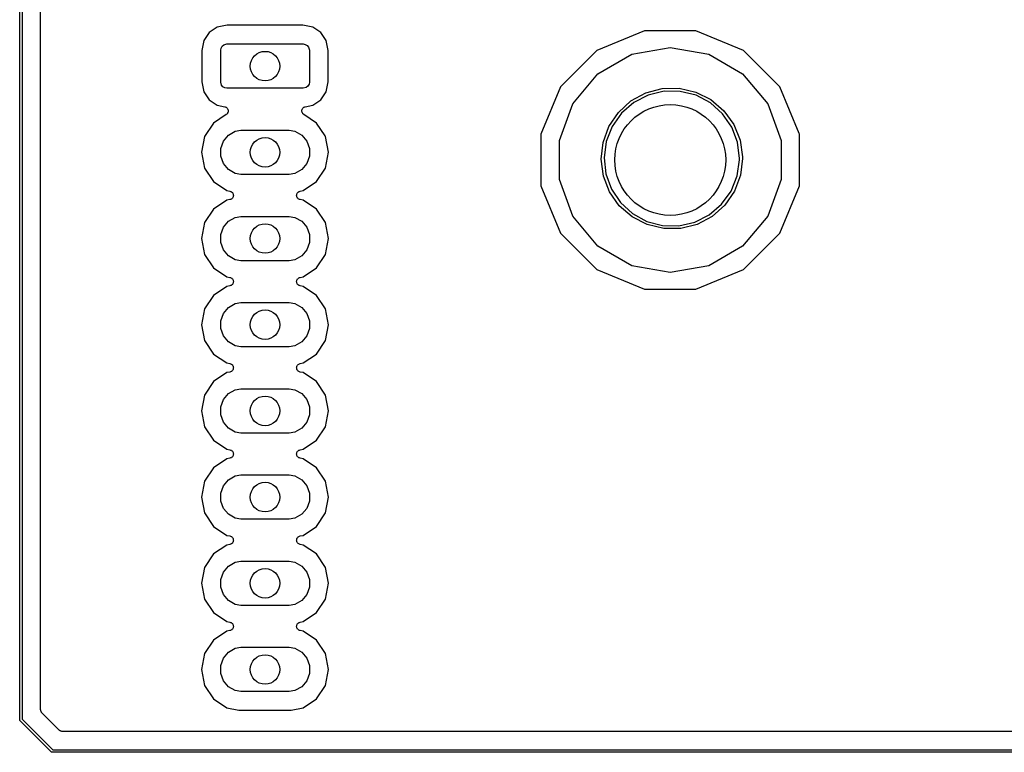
# Model space of a CAD drawing. Extents: x 81 to 161, y -172 to -32.
# Tile 1 of 9: x 81 to 121, y -172 to -142. Entities that reach past the tile are written whole.
import ezdxf

# ---------------------------------------------------------------- set-up
doc = ezdxf.new("R2010")
doc.units = 0
doc.header["$MEASUREMENT"] = 0
doc.layers.add('BLACK', color=7, linetype='CONTINUOUS')

msp = doc.modelspace()

# ---------------------------------------------------------------- linework, layer by layer
at = {"layer": 'BLACK', "linetype": 'CONTINUOUS'}
for p, q in [((81.484, -170.813), (81.484, -33.2762)), ((81.584, -33.2947), (81.584, -170.794)), ((82.334, -170.411), (82.334, -33.6779)), ((89.9072, -142.604), (89.5017, -142.685)), ((92.9728, -142.604), (89.9072, -142.604)), ((93.3783, -142.685), (92.9728, -142.604)), ((89.1725, -142.905), (88.9525, -143.234)), ((89.5017, -142.685), (89.1725, -142.905)), ((93.7075, -142.905), (93.3783, -142.685)), ((93.9275, -143.234), (93.7075, -142.905)), ((106.842, -142.832), (104.913, -143.631)), ((108.931, -142.832), (106.842, -142.832)), ((110.86, -143.631), (108.931, -142.832)), ((88.9525, -143.234), (88.8719, -143.639)), ((89.6985, -143.461), (89.765, -143.405)), ((89.765, -143.405), (89.89, -143.372)), ((89.89, -143.372), (92.99, -143.372)), ((92.99, -143.372), (93.0755, -143.387)), ((93.0755, -143.387), (93.1507, -143.43)), ((93.1507, -143.43), (93.2065, -143.497)), ((94.0081, -143.639), (93.9275, -143.234)), ((88.8719, -143.639), (88.8719, -144.905)), ((89.64, -143.622), (89.6551, -143.536)), ((89.64, -144.922), (89.64, -143.622)), ((89.6551, -143.536), (89.6985, -143.461)), ((93.2065, -143.497), (93.24, -143.622)), ((93.24, -143.622), (93.24, -144.922)), ((94.0081, -144.905), (94.0081, -143.639)), ((104.913, -143.631), (103.436, -145.108)), ((104.949, -144.582), (106.324, -143.788)), ((106.324, -143.788), (107.886, -143.513)), ((107.886, -143.513), (109.449, -143.788)), ((109.449, -143.788), (110.824, -144.582)), ((112.337, -145.108), (110.86, -143.631)), ((103.929, -145.797), (104.949, -144.582)), ((110.824, -144.582), (111.844, -145.797)), ((88.8719, -144.905), (88.9525, -145.31)), ((89.6735, -145.047), (89.64, -144.922)), ((89.7293, -145.114), (89.6735, -145.047)), ((93.2249, -145.008), (93.1815, -145.083)), ((93.24, -144.922), (93.2249, -145.008)), ((93.9275, -145.31), (94.0081, -144.905)), ((88.9525, -145.31), (89.1725, -145.639)), ((89.8045, -145.157), (89.7293, -145.114)), ((89.89, -145.172), (89.8045, -145.157)), ((92.99, -145.172), (89.89, -145.172)), ((93.115, -145.139), (92.99, -145.172)), ((93.1815, -145.083), (93.115, -145.139)), ((93.7075, -145.639), (93.9275, -145.31)), ((103.436, -145.108), (102.636, -147.038)), ((106.289, -145.685), (106.895, -145.356)), ((106.993, -145.447), (106.406, -145.749)), ((106.895, -145.356), (107.561, -145.181)), ((107.634, -145.293), (106.993, -145.447)), ((107.561, -145.181), (108.25, -145.17)), ((108.294, -145.296), (107.634, -145.293)), ((108.25, -145.17), (108.921, -145.324)), ((108.934, -145.457), (108.294, -145.296)), ((108.921, -145.324), (109.537, -145.633)), ((113.124, -147.006), (112.337, -145.108)), ((89.1725, -145.639), (89.5017, -145.859)), ((93.3783, -145.859), (93.7075, -145.639)), ((103.386, -147.289), (103.929, -145.797)), ((105.78, -146.148), (106.289, -145.685)), ((106.406, -145.749), (105.909, -146.183)), ((109.518, -145.766), (108.934, -145.457)), ((110.01, -146.205), (109.518, -145.766)), ((109.537, -145.633), (110.06, -146.081)), ((111.844, -145.797), (112.386, -147.289)), ((89.8676, -146.237), (89.3504, -146.582)), ((89.5017, -145.859), (89.8045, -145.92)), ((89.8045, -145.92), (89.8258, -145.928)), ((89.8258, -145.928), (89.8478, -145.934)), ((89.8478, -145.934), (89.854, -145.939)), ((89.854, -145.939), (89.8612, -145.942)), ((89.8612, -145.942), (89.8784, -145.957)), ((89.8841, -146.221), (89.8676, -146.237)), ((89.8784, -145.957), (89.8968, -145.97)), ((89.902, -146.207), (89.8841, -146.221)), ((89.8968, -145.97), (89.9011, -145.977)), ((89.9011, -145.977), (89.9069, -145.982)), ((89.906, -146.2), (89.902, -146.207)), ((89.9115, -146.195), (89.906, -146.2)), ((89.9069, -145.982), (89.9179, -146.002)), ((89.9216, -146.174), (89.9115, -146.195)), ((89.9179, -146.002), (89.9306, -146.021)), ((89.9335, -146.155), (89.9216, -146.174)), ((89.9306, -146.021), (89.9324, -146.028)), ((89.9324, -146.028), (89.9361, -146.035)), ((89.935, -146.147), (89.9335, -146.155)), ((89.9384, -146.14), (89.935, -146.147)), ((89.9361, -146.035), (89.9396, -146.058)), ((89.9409, -146.118), (89.9384, -146.14)), ((89.9396, -146.058), (89.945, -146.08)), ((89.9453, -146.095), (89.9409, -146.118)), ((89.945, -146.08), (89.9442, -146.088)), ((89.9442, -146.088), (89.9453, -146.095)), ((92.9347, -146.095), (92.9358, -146.088)), ((92.9391, -146.118), (92.9347, -146.095)), ((92.935, -146.08), (92.9404, -146.058)), ((92.9358, -146.088), (92.935, -146.08)), ((92.9416, -146.14), (92.9391, -146.118)), ((92.9404, -146.058), (92.9439, -146.035)), ((92.945, -146.147), (92.9416, -146.14)), ((92.9439, -146.035), (92.9476, -146.028)), ((92.9465, -146.155), (92.945, -146.147)), ((92.9584, -146.174), (92.9465, -146.155)), ((92.9476, -146.028), (92.9494, -146.021)), ((92.9494, -146.021), (92.9621, -146.002)), ((92.9685, -146.195), (92.9584, -146.174)), ((92.9621, -146.002), (92.9731, -145.982)), ((92.974, -146.2), (92.9685, -146.195)), ((92.9731, -145.982), (92.9789, -145.977)), ((92.978, -146.207), (92.974, -146.2)), ((92.9959, -146.221), (92.978, -146.207)), ((92.9789, -145.977), (92.9832, -145.97)), ((92.9832, -145.97), (93.0016, -145.957)), ((93.0124, -146.237), (92.9959, -146.221)), ((93.0016, -145.957), (93.0188, -145.942)), ((93.5296, -146.582), (93.0124, -146.237)), ((93.0188, -145.942), (93.026, -145.939)), ((93.026, -145.939), (93.0322, -145.934)), ((93.0322, -145.934), (93.0542, -145.928)), ((93.0542, -145.928), (93.0755, -145.92)), ((93.0755, -145.92), (93.3783, -145.859)), ((105.396, -146.72), (105.78, -146.148)), ((105.909, -146.183), (105.529, -146.723)), ((110.384, -146.749), (110.01, -146.205)), ((110.06, -146.081), (110.462, -146.64)), ((89.3504, -146.582), (88.9857, -147.128)), ((93.8755, -147.1), (93.5296, -146.582)), ((110.462, -146.64), (110.719, -147.279)), ((89.9526, -147.072), (90.2274, -146.913)), ((90.2274, -146.913), (90.4613, -146.872)), ((90.4613, -146.872), (92.4187, -146.872)), ((92.4187, -146.872), (92.6526, -146.913)), ((92.6526, -146.913), (92.9274, -147.072)), ((102.636, -147.038), (102.636, -149.126)), ((105.159, -147.367), (105.396, -146.72)), ((105.529, -146.723), (105.289, -147.338)), ((110.618, -147.366), (110.384, -146.749)), ((113.136, -147.038), (113.124, -147.006)), ((113.136, -149.126), (113.136, -147.038)), ((88.9857, -147.128), (88.8577, -147.772)), ((89.64, -147.613), (89.7486, -147.315)), ((89.7486, -147.315), (89.9526, -147.072)), ((92.9274, -147.072), (93.1314, -147.315)), ((93.1314, -147.315), (93.24, -147.613)), ((93.8943, -147.128), (93.8755, -147.1)), ((93.8755, -147.1), (93.8755, -147.1)), ((94.0223, -147.772), (93.8943, -147.128)), ((103.386, -148.875), (103.386, -147.289)), ((105.083, -148.051), (105.159, -147.367)), ((105.289, -147.338), (105.203, -147.993)), ((110.697, -148.021), (110.618, -147.366)), ((110.719, -147.279), (110.816, -147.961)), ((112.386, -147.289), (112.386, -148.875)), ((88.8577, -147.772), (88.9857, -148.416)), ((89.64, -147.931), (89.64, -147.613)), ((93.24, -147.613), (93.24, -147.931)), ((93.8943, -148.416), (94.0223, -147.772)), ((89.7486, -148.229), (89.64, -147.931)), ((89.9526, -148.472), (89.7486, -148.229)), ((93.1314, -148.229), (92.9274, -148.472)), ((93.24, -147.931), (93.1314, -148.229)), ((105.173, -148.734), (105.083, -148.051)), ((105.203, -147.993), (105.276, -148.649)), ((110.603, -148.732), (110.696, -148.079)), ((110.696, -148.079), (110.697, -148.021)), ((110.817, -148.021), (110.734, -148.705)), ((110.816, -147.961), (110.817, -148.021)), ((88.9857, -148.416), (89.3504, -148.962)), ((90.2274, -148.631), (89.9526, -148.472)), ((90.4613, -148.672), (90.2274, -148.631)), ((92.6526, -148.631), (92.4187, -148.672)), ((92.9274, -148.472), (92.6526, -148.631)), ((93.5296, -148.962), (93.8943, -148.416)), ((105.276, -148.649), (105.503, -149.268)), ((89.3504, -148.962), (89.8962, -149.326)), ((92.4187, -148.672), (90.4613, -148.672)), ((92.9838, -149.326), (93.5296, -148.962)), ((103.929, -150.367), (103.386, -148.875)), ((105.423, -149.376), (105.173, -148.734)), ((110.357, -149.345), (110.603, -148.732)), ((110.734, -148.705), (110.491, -149.35)), ((112.386, -148.875), (111.844, -150.367)), ((89.8962, -149.326), (90.0173, -149.35)), ((90.0173, -149.35), (90.0422, -149.36)), ((90.0422, -149.36), (90.0674, -149.369)), ((90.0674, -149.369), (90.0704, -149.371)), ((90.0704, -149.371), (90.074, -149.372)), ((90.074, -149.372), (90.094, -149.39)), ((90.094, -149.39), (90.1148, -149.407)), ((90.1148, -149.407), (90.1168, -149.41)), ((90.1168, -149.41), (90.1197, -149.412)), ((90.1197, -149.412), (90.1325, -149.436)), ((90.1325, -149.436), (90.1463, -149.459)), ((92.7337, -149.459), (92.7475, -149.436)), ((92.7475, -149.436), (92.7603, -149.412)), ((92.7603, -149.412), (92.7632, -149.41)), ((92.7632, -149.41), (92.7652, -149.407)), ((92.7652, -149.407), (92.786, -149.39)), ((92.786, -149.39), (92.806, -149.372)), ((92.806, -149.372), (92.8096, -149.371)), ((92.8096, -149.371), (92.8126, -149.369)), ((92.8126, -149.369), (92.8378, -149.36)), ((92.8378, -149.36), (92.8627, -149.35)), ((92.8627, -149.35), (92.9838, -149.326)), ((102.636, -149.126), (103.436, -151.056)), ((105.819, -149.94), (105.423, -149.376)), ((105.503, -149.268), (105.871, -149.816)), ((109.972, -149.881), (110.357, -149.345)), ((110.491, -149.35), (110.1, -149.917)), ((112.337, -151.056), (113.136, -149.126)), ((89.8962, -149.718), (89.3504, -150.082)), ((90.0173, -149.694), (89.8962, -149.718)), ((90.0422, -149.684), (90.0173, -149.694)), ((90.0674, -149.675), (90.0422, -149.684)), ((90.0704, -149.673), (90.0674, -149.675)), ((90.074, -149.672), (90.0704, -149.673)), ((90.094, -149.654), (90.074, -149.672)), ((90.1148, -149.637), (90.094, -149.654)), ((90.1168, -149.634), (90.1148, -149.637)), ((90.1197, -149.632), (90.1168, -149.634)), ((90.1325, -149.608), (90.1197, -149.632)), ((90.1463, -149.585), (90.1325, -149.608)), ((90.1463, -149.459), (90.1471, -149.462)), ((90.1471, -149.582), (90.1463, -149.585)), ((90.1471, -149.462), (90.1489, -149.466)), ((90.1489, -149.578), (90.1471, -149.582)), ((90.1489, -149.466), (90.153, -149.492)), ((90.153, -149.552), (90.1489, -149.578)), ((90.153, -149.492), (90.1582, -149.518)), ((90.1582, -149.526), (90.153, -149.552)), ((90.1582, -149.518), (90.1576, -149.522)), ((90.1576, -149.522), (90.1582, -149.526)), ((92.7218, -149.518), (92.727, -149.492)), ((92.7224, -149.522), (92.7218, -149.518)), ((92.7218, -149.526), (92.7224, -149.522)), ((92.727, -149.552), (92.7218, -149.526)), ((92.727, -149.492), (92.7311, -149.466)), ((92.7311, -149.578), (92.727, -149.552)), ((92.7311, -149.466), (92.7329, -149.462)), ((92.7329, -149.582), (92.7311, -149.578)), ((92.7329, -149.462), (92.7337, -149.459)), ((92.7337, -149.585), (92.7329, -149.582)), ((92.7475, -149.608), (92.7337, -149.585)), ((92.7603, -149.632), (92.7475, -149.608)), ((92.7632, -149.634), (92.7603, -149.632)), ((92.7652, -149.637), (92.7632, -149.634)), ((92.786, -149.654), (92.7652, -149.637)), ((92.806, -149.672), (92.786, -149.654)), ((92.8096, -149.673), (92.806, -149.672)), ((92.8126, -149.675), (92.8096, -149.673)), ((92.8378, -149.684), (92.8126, -149.675)), ((92.8627, -149.694), (92.8378, -149.684)), ((92.9838, -149.718), (92.8627, -149.694)), ((93.5296, -150.082), (92.9838, -149.718)), ((105.871, -149.816), (106.359, -150.26)), ((89.3504, -150.082), (88.9857, -150.628)), ((93.8943, -150.628), (93.5296, -150.082)), ((106.339, -150.393), (105.819, -149.94)), ((109.47, -150.309), (109.972, -149.881)), ((110.1, -149.917), (109.586, -150.376)), ((88.9857, -150.628), (88.8577, -151.272)), ((89.7486, -150.815), (89.9526, -150.572)), ((89.9526, -150.572), (90.2274, -150.413)), ((90.2274, -150.413), (90.4613, -150.372)), ((90.4613, -150.372), (92.4187, -150.372)), ((92.4187, -150.372), (92.6526, -150.413)), ((92.6526, -150.413), (92.9274, -150.572)), ((92.9274, -150.572), (93.1314, -150.815)), ((94.0223, -151.272), (93.8943, -150.628)), ((104.949, -151.582), (103.929, -150.367)), ((106.951, -150.708), (106.339, -150.393)), ((106.359, -150.26), (106.939, -150.575)), ((106.939, -150.575), (107.577, -150.743)), ((108.237, -150.753), (108.88, -150.606)), ((108.88, -150.606), (109.47, -150.309)), ((109.586, -150.376), (108.977, -150.698)), ((111.844, -150.367), (110.824, -151.582)), ((89.64, -151.113), (89.7486, -150.815)), ((93.1314, -150.815), (93.24, -151.113)), ((107.62, -150.869), (106.951, -150.708)), ((107.577, -150.743), (108.237, -150.753)), ((108.309, -150.866), (107.62, -150.869)), ((108.977, -150.698), (108.309, -150.866)), ((88.8577, -151.272), (88.9857, -151.916)), ((89.64, -151.431), (89.64, -151.113)), ((89.7486, -151.729), (89.64, -151.431)), ((93.24, -151.431), (93.1314, -151.729)), ((93.24, -151.113), (93.24, -151.431)), ((93.8943, -151.916), (94.0223, -151.272)), ((103.436, -151.056), (104.913, -152.533)), ((110.86, -152.533), (112.337, -151.056)), ((89.9526, -151.972), (89.7486, -151.729)), ((93.1314, -151.729), (92.9274, -151.972)), ((106.324, -152.376), (104.949, -151.582)), ((110.824, -151.582), (109.449, -152.376)), ((88.9857, -151.916), (89.3504, -152.462)), ((90.2274, -152.131), (89.9526, -151.972)), ((90.4613, -152.172), (90.2274, -152.131)), ((92.4187, -152.172), (90.4613, -152.172)), ((92.6526, -152.131), (92.4187, -152.172)), ((92.9274, -151.972), (92.6526, -152.131)), ((93.5296, -152.462), (93.8943, -151.916)), ((89.3504, -152.462), (89.8962, -152.826)), ((92.9838, -152.826), (93.5296, -152.462)), ((104.913, -152.533), (106.842, -153.332)), ((107.886, -152.651), (106.324, -152.376)), ((109.449, -152.376), (107.886, -152.651)), ((108.931, -153.332), (110.86, -152.533)), ((89.8962, -152.826), (90.0173, -152.85)), ((90.0173, -152.85), (90.0422, -152.86)), ((90.0422, -152.86), (90.0674, -152.869)), ((90.0674, -152.869), (90.0704, -152.871)), ((90.0704, -152.871), (90.074, -152.872)), ((90.074, -152.872), (90.094, -152.89)), ((90.094, -152.89), (90.1148, -152.907)), ((90.1148, -152.907), (90.1168, -152.91)), ((90.1168, -152.91), (90.1197, -152.912)), ((90.1197, -152.912), (90.1325, -152.936)), ((90.1325, -152.936), (90.1463, -152.959)), ((90.1463, -152.959), (90.1471, -152.962)), ((90.1471, -152.962), (90.1489, -152.966)), ((90.1489, -152.966), (90.153, -152.992)), ((90.153, -152.992), (90.1582, -153.018)), ((90.1582, -153.026), (90.153, -153.052)), ((90.1582, -153.018), (90.1576, -153.022)), ((90.1576, -153.022), (90.1582, -153.026)), ((92.7218, -153.018), (92.727, -152.992)), ((92.7224, -153.022), (92.7218, -153.018)), ((92.7218, -153.026), (92.7224, -153.022)), ((92.727, -153.052), (92.7218, -153.026)), ((92.727, -152.992), (92.7311, -152.966)), ((92.7311, -152.966), (92.7329, -152.962)), ((92.7329, -152.962), (92.7337, -152.959)), ((92.7337, -152.959), (92.7475, -152.936)), ((92.7475, -152.936), (92.7603, -152.912)), ((92.7603, -152.912), (92.7632, -152.91)), ((92.7632, -152.91), (92.7652, -152.907)), ((92.7652, -152.907), (92.786, -152.89)), ((92.786, -152.89), (92.806, -152.872)), ((92.806, -152.872), (92.8096, -152.871)), ((92.8096, -152.871), (92.8126, -152.869)), ((92.8126, -152.869), (92.8378, -152.86)), ((92.8378, -152.86), (92.8627, -152.85)), ((92.8627, -152.85), (92.9838, -152.826)), ((89.8962, -153.218), (89.3504, -153.582)), ((90.0173, -153.194), (89.8962, -153.218)), ((90.0422, -153.184), (90.0173, -153.194)), ((90.0674, -153.175), (90.0422, -153.184)), ((90.0704, -153.173), (90.0674, -153.175)), ((90.074, -153.172), (90.0704, -153.173)), ((90.094, -153.154), (90.074, -153.172)), ((90.1148, -153.137), (90.094, -153.154)), ((90.1168, -153.134), (90.1148, -153.137)), ((90.1197, -153.132), (90.1168, -153.134)), ((90.1325, -153.108), (90.1197, -153.132)), ((90.1463, -153.085), (90.1325, -153.108)), ((90.1471, -153.082), (90.1463, -153.085)), ((90.1489, -153.078), (90.1471, -153.082)), ((90.153, -153.052), (90.1489, -153.078)), ((92.7311, -153.078), (92.727, -153.052)), ((92.7329, -153.082), (92.7311, -153.078)), ((92.7337, -153.085), (92.7329, -153.082)), ((92.7475, -153.108), (92.7337, -153.085)), ((92.7603, -153.132), (92.7475, -153.108)), ((92.7632, -153.134), (92.7603, -153.132)), ((92.7652, -153.137), (92.7632, -153.134)), ((92.786, -153.154), (92.7652, -153.137)), ((92.806, -153.172), (92.786, -153.154)), ((92.8096, -153.173), (92.806, -153.172)), ((92.8126, -153.175), (92.8096, -153.173)), ((92.8378, -153.184), (92.8126, -153.175)), ((92.8627, -153.194), (92.8378, -153.184)), ((92.9838, -153.218), (92.8627, -153.194)), ((93.5296, -153.582), (92.9838, -153.218)), ((106.842, -153.332), (108.931, -153.332)), ((89.3504, -153.582), (88.9857, -154.128)), ((93.8943, -154.128), (93.5296, -153.582)), ((88.9857, -154.128), (88.8577, -154.772)), ((89.7486, -154.315), (89.9526, -154.072)), ((89.9526, -154.072), (90.2274, -153.913)), ((90.2274, -153.913), (90.4613, -153.872)), ((90.4613, -153.872), (92.4187, -153.872)), ((92.4187, -153.872), (92.6526, -153.913)), ((92.6526, -153.913), (92.9274, -154.072)), ((92.9274, -154.072), (93.1314, -154.315)), ((94.0223, -154.772), (93.8943, -154.128)), ((89.64, -154.613), (89.7486, -154.315)), ((89.64, -154.931), (89.64, -154.613)), ((93.1314, -154.315), (93.24, -154.613)), ((93.24, -154.613), (93.24, -154.931)), ((88.8577, -154.772), (88.9857, -155.416)), ((89.7486, -155.229), (89.64, -154.931)), ((93.24, -154.931), (93.1314, -155.229)), ((93.8943, -155.416), (94.0223, -154.772)), ((88.9857, -155.416), (89.3504, -155.962)), ((89.9526, -155.472), (89.7486, -155.229)), ((93.1314, -155.229), (92.9274, -155.472)), ((93.5296, -155.962), (93.8943, -155.416)), ((90.2274, -155.631), (89.9526, -155.472)), ((90.4613, -155.672), (90.2274, -155.631)), ((92.4187, -155.672), (90.4613, -155.672)), ((92.6526, -155.631), (92.4187, -155.672)), ((92.9274, -155.472), (92.6526, -155.631)), ((89.3504, -155.962), (89.8962, -156.326)), ((92.9838, -156.326), (93.5296, -155.962)), ((89.8962, -156.326), (90.0173, -156.35)), ((90.0173, -156.35), (90.0422, -156.36)), ((90.0422, -156.36), (90.0674, -156.369)), ((90.0674, -156.369), (90.0704, -156.371)), ((90.0704, -156.371), (90.074, -156.372)), ((90.074, -156.372), (90.094, -156.39)), ((90.094, -156.39), (90.1148, -156.407)), ((90.1148, -156.637), (90.094, -156.654)), ((90.1148, -156.407), (90.1168, -156.41)), ((90.1168, -156.634), (90.1148, -156.637)), ((90.1168, -156.41), (90.1197, -156.412)), ((90.1197, -156.632), (90.1168, -156.634)), ((90.1197, -156.412), (90.1325, -156.436)), ((90.1325, -156.608), (90.1197, -156.632)), ((90.1325, -156.436), (90.1463, -156.459)), ((90.1463, -156.585), (90.1325, -156.608)), ((90.1463, -156.459), (90.1471, -156.462)), ((90.1471, -156.582), (90.1463, -156.585)), ((90.1471, -156.462), (90.1489, -156.466)), ((90.1489, -156.578), (90.1471, -156.582)), ((90.1489, -156.466), (90.153, -156.492)), ((90.153, -156.552), (90.1489, -156.578)), ((90.153, -156.492), (90.1582, -156.518)), ((90.1582, -156.526), (90.153, -156.552)), ((90.1582, -156.518), (90.1576, -156.522)), ((90.1576, -156.522), (90.1582, -156.526)), ((92.7218, -156.518), (92.727, -156.492)), ((92.7224, -156.522), (92.7218, -156.518)), ((92.7218, -156.526), (92.7224, -156.522)), ((92.727, -156.552), (92.7218, -156.526)), ((92.727, -156.492), (92.7311, -156.466)), ((92.7311, -156.578), (92.727, -156.552)), ((92.7311, -156.466), (92.7329, -156.462)), ((92.7329, -156.582), (92.7311, -156.578)), ((92.7329, -156.462), (92.7337, -156.459)), ((92.7337, -156.585), (92.7329, -156.582)), ((92.7337, -156.459), (92.7475, -156.436)), ((92.7475, -156.608), (92.7337, -156.585)), ((92.7475, -156.436), (92.7603, -156.412)), ((92.7603, -156.632), (92.7475, -156.608)), ((92.7603, -156.412), (92.7632, -156.41)), ((92.7632, -156.634), (92.7603, -156.632)), ((92.7632, -156.41), (92.7652, -156.407)), ((92.7652, -156.637), (92.7632, -156.634)), ((92.7652, -156.407), (92.786, -156.39)), ((92.786, -156.654), (92.7652, -156.637)), ((92.786, -156.39), (92.806, -156.372)), ((92.806, -156.372), (92.8096, -156.371)), ((92.8096, -156.371), (92.8126, -156.369)), ((92.8126, -156.369), (92.8378, -156.36)), ((92.8378, -156.36), (92.8627, -156.35)), ((92.8627, -156.35), (92.9838, -156.326)), ((89.8962, -156.718), (89.3504, -157.082)), ((90.0173, -156.694), (89.8962, -156.718)), ((90.0422, -156.684), (90.0173, -156.694)), ((90.0674, -156.675), (90.0422, -156.684)), ((90.0704, -156.673), (90.0674, -156.675)), ((90.074, -156.672), (90.0704, -156.673)), ((90.094, -156.654), (90.074, -156.672)), ((92.806, -156.672), (92.786, -156.654)), ((92.8096, -156.673), (92.806, -156.672)), ((92.8126, -156.675), (92.8096, -156.673)), ((92.8378, -156.684), (92.8126, -156.675)), ((92.8627, -156.694), (92.8378, -156.684)), ((92.9838, -156.718), (92.8627, -156.694)), ((93.5296, -157.082), (92.9838, -156.718)), ((89.3504, -157.082), (88.9857, -157.628)), ((89.9526, -157.572), (90.2274, -157.413)), ((90.2274, -157.413), (90.4613, -157.372)), ((90.4613, -157.372), (92.4187, -157.372)), ((92.4187, -157.372), (92.6526, -157.413)), ((92.6526, -157.413), (92.9274, -157.572)), ((93.8943, -157.628), (93.5296, -157.082)), ((88.9857, -157.628), (88.8577, -158.272)), ((89.64, -158.113), (89.7486, -157.815)), ((89.7486, -157.815), (89.9526, -157.572)), ((92.9274, -157.572), (93.1314, -157.815)), ((93.1314, -157.815), (93.24, -158.113)), ((94.0223, -158.272), (93.8943, -157.628)), ((89.64, -158.431), (89.64, -158.113)), ((93.24, -158.113), (93.24, -158.431)), ((88.8577, -158.272), (88.9857, -158.916)), ((89.7486, -158.729), (89.64, -158.431)), ((93.24, -158.431), (93.1314, -158.729)), ((93.8943, -158.916), (94.0223, -158.272)), ((88.9857, -158.916), (89.3504, -159.462)), ((89.9526, -158.972), (89.7486, -158.729)), ((90.2274, -159.131), (89.9526, -158.972)), ((92.9274, -158.972), (92.6526, -159.131)), ((93.1314, -158.729), (92.9274, -158.972)), ((93.5296, -159.462), (93.8943, -158.916)), ((90.4613, -159.172), (90.2274, -159.131)), ((92.4187, -159.172), (90.4613, -159.172)), ((92.6526, -159.131), (92.4187, -159.172)), ((89.3504, -159.462), (89.8962, -159.826)), ((89.8962, -159.826), (90.0173, -159.85)), ((92.8627, -159.85), (92.9838, -159.826)), ((92.9838, -159.826), (93.5296, -159.462)), ((89.8962, -160.218), (89.3504, -160.582)), ((90.0173, -160.194), (89.8962, -160.218)), ((90.0173, -159.85), (90.0422, -159.86)), ((90.0422, -160.184), (90.0173, -160.194)), ((90.0422, -159.86), (90.0674, -159.869)), ((90.0674, -160.175), (90.0422, -160.184)), ((90.0674, -159.869), (90.0704, -159.871)), ((90.0704, -160.173), (90.0674, -160.175)), ((90.0704, -159.871), (90.074, -159.872)), ((90.074, -160.172), (90.0704, -160.173)), ((90.074, -159.872), (90.094, -159.89)), ((90.094, -160.154), (90.074, -160.172)), ((90.094, -159.89), (90.1148, -159.907)), ((90.1148, -160.137), (90.094, -160.154)), ((90.1148, -159.907), (90.1168, -159.91)), ((90.1168, -160.134), (90.1148, -160.137)), ((90.1168, -159.91), (90.1197, -159.912)), ((90.1197, -160.132), (90.1168, -160.134)), ((90.1197, -159.912), (90.1325, -159.936)), ((90.1325, -160.108), (90.1197, -160.132)), ((90.1325, -159.936), (90.1463, -159.959)), ((90.1463, -160.085), (90.1325, -160.108)), ((90.1463, -159.959), (90.1471, -159.962)), ((90.1471, -160.082), (90.1463, -160.085)), ((90.1471, -159.962), (90.1489, -159.966)), ((90.1489, -160.078), (90.1471, -160.082)), ((90.1489, -159.966), (90.153, -159.992)), ((90.153, -160.052), (90.1489, -160.078)), ((90.153, -159.992), (90.1582, -160.018)), ((90.1582, -160.026), (90.153, -160.052)), ((90.1582, -160.018), (90.1576, -160.022)), ((90.1576, -160.022), (90.1582, -160.026)), ((92.7218, -160.018), (92.727, -159.992)), ((92.7224, -160.022), (92.7218, -160.018)), ((92.7218, -160.026), (92.7224, -160.022)), ((92.727, -160.052), (92.7218, -160.026)), ((92.727, -159.992), (92.7311, -159.966)), ((92.7311, -160.078), (92.727, -160.052)), ((92.7311, -159.966), (92.7329, -159.962)), ((92.7329, -160.082), (92.7311, -160.078)), ((92.7329, -159.962), (92.7337, -159.959)), ((92.7337, -160.085), (92.7329, -160.082)), ((92.7337, -159.959), (92.7475, -159.936)), ((92.7475, -160.108), (92.7337, -160.085)), ((92.7475, -159.936), (92.7603, -159.912)), ((92.7603, -160.132), (92.7475, -160.108)), ((92.7603, -159.912), (92.7632, -159.91)), ((92.7632, -160.134), (92.7603, -160.132)), ((92.7632, -159.91), (92.7652, -159.907)), ((92.7652, -160.137), (92.7632, -160.134)), ((92.7652, -159.907), (92.786, -159.89)), ((92.786, -160.154), (92.7652, -160.137)), ((92.786, -159.89), (92.806, -159.872)), ((92.806, -160.172), (92.786, -160.154)), ((92.806, -159.872), (92.8096, -159.871)), ((92.8096, -160.173), (92.806, -160.172)), ((92.8096, -159.871), (92.8126, -159.869)), ((92.8126, -160.175), (92.8096, -160.173)), ((92.8126, -159.869), (92.8378, -159.86)), ((92.8378, -160.184), (92.8126, -160.175)), ((92.8378, -159.86), (92.8627, -159.85)), ((92.8627, -160.194), (92.8378, -160.184)), ((92.9838, -160.218), (92.8627, -160.194)), ((93.5296, -160.582), (92.9838, -160.218)), ((89.3504, -160.582), (88.9857, -161.128)), ((93.8943, -161.128), (93.5296, -160.582)), ((89.9526, -161.072), (90.2274, -160.913)), ((90.2274, -160.913), (90.4613, -160.872)), ((90.4613, -160.872), (92.4187, -160.872)), ((92.4187, -160.872), (92.6526, -160.913)), ((92.6526, -160.913), (92.9274, -161.072)), ((88.9857, -161.128), (88.8577, -161.772)), ((89.64, -161.613), (89.7486, -161.315)), ((89.7486, -161.315), (89.9526, -161.072)), ((92.9274, -161.072), (93.1314, -161.315)), ((93.1314, -161.315), (93.24, -161.613)), ((94.0223, -161.772), (93.8943, -161.128)), ((88.8577, -161.772), (88.9857, -162.416)), ((89.64, -161.931), (89.64, -161.613)), ((93.24, -161.613), (93.24, -161.931)), ((93.8943, -162.416), (94.0223, -161.772)), ((89.7486, -162.229), (89.64, -161.931)), ((89.9526, -162.472), (89.7486, -162.229)), ((93.1314, -162.229), (92.9274, -162.472)), ((93.24, -161.931), (93.1314, -162.229)), ((88.9857, -162.416), (89.3504, -162.962)), ((90.2274, -162.631), (89.9526, -162.472)), ((90.4613, -162.672), (90.2274, -162.631)), ((92.6526, -162.631), (92.4187, -162.672)), ((92.9274, -162.472), (92.6526, -162.631)), ((93.5296, -162.962), (93.8943, -162.416)), ((89.3504, -162.962), (89.8962, -163.326)), ((92.4187, -162.672), (90.4613, -162.672)), ((92.9838, -163.326), (93.5296, -162.962)), ((89.8962, -163.326), (90.0173, -163.35)), ((90.0173, -163.35), (90.0422, -163.36)), ((90.0422, -163.36), (90.0674, -163.369)), ((90.0674, -163.369), (90.0704, -163.371)), ((90.0704, -163.371), (90.074, -163.372)), ((90.074, -163.372), (90.094, -163.39)), ((90.094, -163.39), (90.1148, -163.407)), ((90.1148, -163.407), (90.1168, -163.41)), ((90.1168, -163.41), (90.1197, -163.412)), ((90.1197, -163.412), (90.1325, -163.436)), ((90.1325, -163.436), (90.1463, -163.459)), ((92.7337, -163.459), (92.7475, -163.436)), ((92.7475, -163.436), (92.7603, -163.412)), ((92.7603, -163.412), (92.7632, -163.41)), ((92.7632, -163.41), (92.7652, -163.407)), ((92.7652, -163.407), (92.786, -163.39)), ((92.786, -163.39), (92.806, -163.372)), ((92.806, -163.372), (92.8096, -163.371)), ((92.8096, -163.371), (92.8126, -163.369)), ((92.8126, -163.369), (92.8378, -163.36)), ((92.8378, -163.36), (92.8627, -163.35)), ((92.8627, -163.35), (92.9838, -163.326)), ((89.8962, -163.718), (89.3504, -164.082)), ((90.0173, -163.694), (89.8962, -163.718)), ((90.0422, -163.684), (90.0173, -163.694)), ((90.0674, -163.675), (90.0422, -163.684)), ((90.0704, -163.673), (90.0674, -163.675)), ((90.074, -163.672), (90.0704, -163.673)), ((90.094, -163.654), (90.074, -163.672)), ((90.1148, -163.637), (90.094, -163.654)), ((90.1168, -163.634), (90.1148, -163.637)), ((90.1197, -163.632), (90.1168, -163.634)), ((90.1325, -163.608), (90.1197, -163.632)), ((90.1463, -163.585), (90.1325, -163.608)), ((90.1463, -163.459), (90.1471, -163.462)), ((90.1471, -163.582), (90.1463, -163.585)), ((90.1471, -163.462), (90.1489, -163.466)), ((90.1489, -163.578), (90.1471, -163.582)), ((90.1489, -163.466), (90.153, -163.492)), ((90.153, -163.552), (90.1489, -163.578)), ((90.153, -163.492), (90.1582, -163.518)), ((90.1582, -163.526), (90.153, -163.552)), ((90.1582, -163.518), (90.1576, -163.522)), ((90.1576, -163.522), (90.1582, -163.526)), ((92.7218, -163.518), (92.727, -163.492)), ((92.7224, -163.522), (92.7218, -163.518)), ((92.7218, -163.526), (92.7224, -163.522)), ((92.727, -163.552), (92.7218, -163.526)), ((92.727, -163.492), (92.7311, -163.466)), ((92.7311, -163.578), (92.727, -163.552)), ((92.7311, -163.466), (92.7329, -163.462)), ((92.7329, -163.582), (92.7311, -163.578)), ((92.7329, -163.462), (92.7337, -163.459)), ((92.7337, -163.585), (92.7329, -163.582)), ((92.7475, -163.608), (92.7337, -163.585)), ((92.7603, -163.632), (92.7475, -163.608)), ((92.7632, -163.634), (92.7603, -163.632)), ((92.7652, -163.637), (92.7632, -163.634)), ((92.786, -163.654), (92.7652, -163.637)), ((92.806, -163.672), (92.786, -163.654)), ((92.8096, -163.673), (92.806, -163.672)), ((92.8126, -163.675), (92.8096, -163.673)), ((92.8378, -163.684), (92.8126, -163.675)), ((92.8627, -163.694), (92.8378, -163.684)), ((92.9838, -163.718), (92.8627, -163.694)), ((93.5296, -164.082), (92.9838, -163.718)), ((89.3504, -164.082), (88.9857, -164.628)), ((93.8943, -164.628), (93.5296, -164.082)), ((88.9857, -164.628), (88.8577, -165.272)), ((89.7486, -164.815), (89.9526, -164.572)), ((89.9526, -164.572), (90.2274, -164.413)), ((90.2274, -164.413), (90.4613, -164.372)), ((90.4613, -164.372), (92.4187, -164.372)), ((92.4187, -164.372), (92.6526, -164.413)), ((92.6526, -164.413), (92.9274, -164.572)), ((92.9274, -164.572), (93.1314, -164.815)), ((94.0223, -165.272), (93.8943, -164.628)), ((89.64, -165.113), (89.7486, -164.815)), ((93.1314, -164.815), (93.24, -165.113)), ((88.8577, -165.272), (88.9857, -165.916)), ((89.64, -165.431), (89.64, -165.113)), ((89.7486, -165.729), (89.64, -165.431)), ((93.24, -165.431), (93.1314, -165.729)), ((93.24, -165.113), (93.24, -165.431)), ((93.8943, -165.916), (94.0223, -165.272)), ((89.9526, -165.972), (89.7486, -165.729)), ((93.1314, -165.729), (92.9274, -165.972)), ((88.9857, -165.916), (89.3504, -166.462)), ((90.2274, -166.131), (89.9526, -165.972)), ((90.4613, -166.172), (90.2274, -166.131)), ((92.4187, -166.172), (90.4613, -166.172)), ((92.6526, -166.131), (92.4187, -166.172)), ((92.9274, -165.972), (92.6526, -166.131)), ((93.5296, -166.462), (93.8943, -165.916)), ((89.3504, -166.462), (89.8962, -166.826)), ((92.9838, -166.826), (93.5296, -166.462)), ((89.8962, -166.826), (90.0173, -166.85)), ((90.0173, -166.85), (90.0422, -166.86)), ((90.0422, -166.86), (90.0674, -166.869)), ((90.0674, -166.869), (90.0704, -166.871)), ((90.0704, -166.871), (90.074, -166.872)), ((90.074, -166.872), (90.094, -166.89)), ((90.094, -166.89), (90.1148, -166.907)), ((90.1148, -166.907), (90.1168, -166.91)), ((90.1168, -166.91), (90.1197, -166.912)), ((90.1197, -166.912), (90.1325, -166.936)), ((90.1325, -166.936), (90.1463, -166.959)), ((90.1463, -166.959), (90.1471, -166.962)), ((90.1471, -166.962), (90.1489, -166.966)), ((90.1489, -166.966), (90.153, -166.992)), ((90.153, -166.992), (90.1582, -167.018)), ((90.1582, -167.026), (90.153, -167.052)), ((90.1582, -167.018), (90.1576, -167.022)), ((90.1576, -167.022), (90.1582, -167.026)), ((92.7218, -167.018), (92.727, -166.992)), ((92.7224, -167.022), (92.7218, -167.018)), ((92.7218, -167.026), (92.7224, -167.022)), ((92.727, -167.052), (92.7218, -167.026)), ((92.727, -166.992), (92.7311, -166.966)), ((92.7311, -166.966), (92.7329, -166.962)), ((92.7329, -166.962), (92.7337, -166.959)), ((92.7337, -166.959), (92.7475, -166.936)), ((92.7475, -166.936), (92.7603, -166.912)), ((92.7603, -166.912), (92.7632, -166.91)), ((92.7632, -166.91), (92.7652, -166.907)), ((92.7652, -166.907), (92.786, -166.89)), ((92.786, -166.89), (92.806, -166.872)), ((92.806, -166.872), (92.8096, -166.871)), ((92.8096, -166.871), (92.8126, -166.869)), ((92.8126, -166.869), (92.8378, -166.86)), ((92.8378, -166.86), (92.8627, -166.85)), ((92.8627, -166.85), (92.9838, -166.826)), ((89.8962, -167.218), (89.3504, -167.582)), ((90.0173, -167.194), (89.8962, -167.218)), ((90.0422, -167.184), (90.0173, -167.194)), ((90.0674, -167.175), (90.0422, -167.184)), ((90.0704, -167.173), (90.0674, -167.175)), ((90.074, -167.172), (90.0704, -167.173)), ((90.094, -167.154), (90.074, -167.172)), ((90.1148, -167.137), (90.094, -167.154)), ((90.1168, -167.134), (90.1148, -167.137)), ((90.1197, -167.132), (90.1168, -167.134)), ((90.1325, -167.108), (90.1197, -167.132)), ((90.1463, -167.085), (90.1325, -167.108)), ((90.1471, -167.082), (90.1463, -167.085)), ((90.1489, -167.078), (90.1471, -167.082)), ((90.153, -167.052), (90.1489, -167.078)), ((92.7311, -167.078), (92.727, -167.052)), ((92.7329, -167.082), (92.7311, -167.078)), ((92.7337, -167.085), (92.7329, -167.082)), ((92.7475, -167.108), (92.7337, -167.085)), ((92.7603, -167.132), (92.7475, -167.108)), ((92.7632, -167.134), (92.7603, -167.132)), ((92.7652, -167.137), (92.7632, -167.134)), ((92.786, -167.154), (92.7652, -167.137)), ((92.806, -167.172), (92.786, -167.154)), ((92.8096, -167.173), (92.806, -167.172)), ((92.8126, -167.175), (92.8096, -167.173)), ((92.8378, -167.184), (92.8126, -167.175)), ((92.8627, -167.194), (92.8378, -167.184)), ((92.9838, -167.218), (92.8627, -167.194)), ((93.5296, -167.582), (92.9838, -167.218)), ((89.3504, -167.582), (88.9857, -168.128)), ((93.8943, -168.128), (93.5296, -167.582)), ((88.9857, -168.128), (88.8577, -168.772)), ((89.7486, -168.315), (89.9526, -168.072)), ((89.9526, -168.072), (90.2274, -167.913)), ((90.2274, -167.913), (90.4613, -167.872)), ((90.4613, -167.872), (92.4187, -167.872)), ((92.4187, -167.872), (92.6526, -167.913)), ((92.6526, -167.913), (92.9274, -168.072)), ((92.9274, -168.072), (93.1314, -168.315)), ((94.0223, -168.772), (93.8943, -168.128)), ((89.64, -168.613), (89.7486, -168.315)), ((89.64, -168.931), (89.64, -168.613)), ((93.1314, -168.315), (93.24, -168.613)), ((93.24, -168.613), (93.24, -168.931)), ((88.8577, -168.772), (88.9857, -169.416)), ((89.7486, -169.229), (89.64, -168.931)), ((93.24, -168.931), (93.1314, -169.229)), ((93.8943, -169.416), (94.0223, -168.772)), ((88.9857, -169.416), (89.3504, -169.962)), ((89.9526, -169.472), (89.7486, -169.229)), ((93.1314, -169.229), (92.9274, -169.472)), ((93.5296, -169.962), (93.8943, -169.416)), ((90.2274, -169.631), (89.9526, -169.472)), ((90.4613, -169.672), (90.2274, -169.631)), ((92.4187, -169.672), (90.4613, -169.672)), ((92.6526, -169.631), (92.4187, -169.672)), ((92.9274, -169.472), (92.6526, -169.631)), ((89.3504, -169.962), (89.8962, -170.326)), ((92.9838, -170.326), (93.5296, -169.962)), ((82.3353, -170.419), (82.334, -170.411)), ((82.3347, -170.426), (82.3353, -170.419)), ((82.3406, -170.448), (82.3347, -170.426)), ((82.3446, -170.471), (82.3406, -170.448)), ((82.3484, -170.478), (82.3446, -170.471)), ((82.3504, -170.485), (82.3484, -170.478)), ((82.3635, -170.504), (82.3504, -170.485)), ((82.3749, -170.524), (82.3635, -170.504)), ((82.3808, -170.529), (82.3749, -170.524)), ((82.3853, -170.535), (82.3808, -170.529)), ((83.0841, -171.234), (82.3853, -170.535)), ((89.8962, -170.326), (90.3775, -170.422)), ((90.3775, -170.422), (92.5025, -170.422)), ((92.5025, -170.422), (92.9838, -170.326)), ((81.4834, -170.819), (81.484, -170.813)), ((81.4851, -170.826), (81.4834, -170.819)), ((81.4863, -170.832), (81.4851, -170.826)), ((81.4874, -170.834), (81.4863, -170.832)), ((81.488, -170.836), (81.4874, -170.834)), ((81.4918, -170.842), (81.488, -170.836)), ((81.4951, -170.848), (81.4918, -170.842)), ((81.5002, -170.852), (81.4951, -170.848)), ((82.7671, -172.119), (81.5002, -170.852)), ((81.584, -170.794), (82.8247, -172.035)), ((83.0904, -171.238), (83.0841, -171.234)), ((83.0954, -171.244), (83.0904, -171.238)), ((83.1152, -171.255), (83.0954, -171.244)), ((83.1339, -171.269), (83.1152, -171.255)), ((83.1413, -171.271), (83.1339, -171.269)), ((83.148, -171.274), (83.1413, -171.271)), ((83.1705, -171.278), (83.148, -171.274)), ((83.1926, -171.284), (83.1705, -171.278)), ((83.2003, -171.284), (83.1926, -171.284)), ((83.2079, -171.285), (83.2003, -171.284)), ((159.68, -171.285), (83.2079, -171.285)), ((82.7714, -172.124), (82.7671, -172.119)), ((82.7771, -172.127), (82.7714, -172.124)), ((82.7825, -172.131), (82.7771, -172.127)), ((82.7847, -172.132), (82.7825, -172.131)), ((82.7866, -172.133), (82.7847, -172.132)), ((82.7932, -172.134), (82.7866, -172.133)), ((82.7996, -172.136), (82.7932, -172.134)), ((82.8062, -172.135), (82.7996, -172.136)), ((160.081, -172.135), (82.8062, -172.135)), ((82.8247, -172.035), (160.063, -172.035))]:
    msp.add_line(p, q, dxfattribs=at)
at = {"layer": 'BLACK'}
for centre, radius in [((91.44, -144.272), 0.6), ((91.44, -144.272), 0.6), ((107.886, -148.082), 2.25), ((107.886, -148.082), 2.25), ((91.44, -147.772), 0.6), ((91.44, -147.772), 0.6), ((91.44, -151.272), 0.6), ((91.44, -151.272), 0.6), ((91.44, -154.772), 0.6), ((91.44, -154.772), 0.6), ((91.44, -158.272), 0.6), ((91.44, -158.272), 0.6), ((91.44, -161.772), 0.6), ((91.44, -161.772), 0.6), ((91.44, -165.272), 0.6), ((91.44, -165.272), 0.6), ((91.44, -168.772), 0.6), ((91.44, -168.772), 0.6)]:
    msp.add_circle(centre, radius, dxfattribs=at)

doc.saveas('drawing.dxf')
